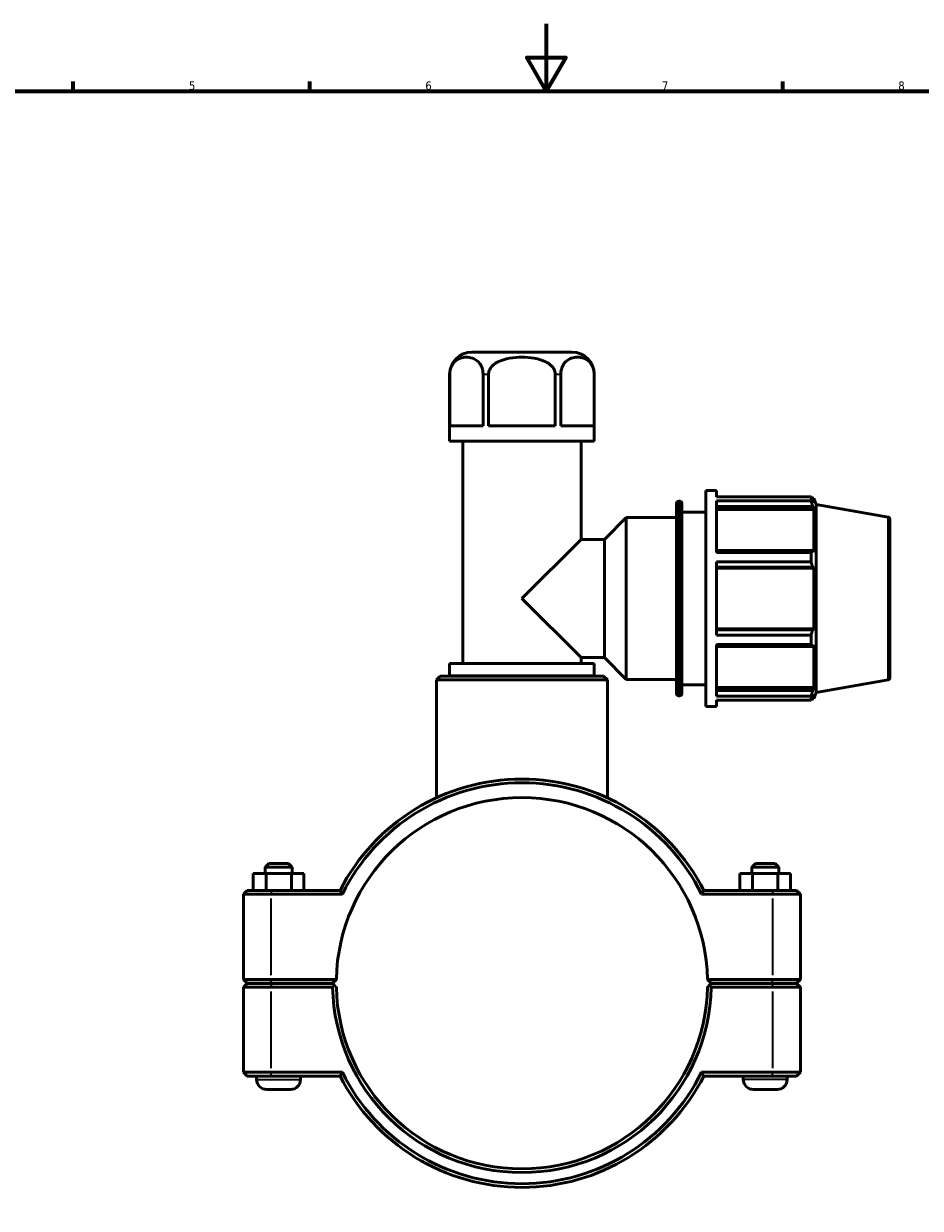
# Model space of a CAD drawing. Header units: millimetres. Extents: x 0 to 904, y -25 to 1297.
# Tile 3 of 6: x 266 to 531, y 243 to 594. Entities that reach past the tile are written whole.
import ezdxf

# ---------------------------------------------------------------- set-up
doc = ezdxf.new("R2010")
doc.units = ezdxf.units.MM
for name, color, linetype, lineweight in [('Border (ISO)', 7, 'Continuous', 70), ('Visible (ISO)', 7, 'Continuous', 50), ('Visible Narrow (ISO)', 7, 'Continuous', 35)]:
    doc.layers.add(name, color=color, linetype=linetype, lineweight=lineweight)
doc.styles.add('Note Text (ISO)', font='tahoma.ttf')

# ---------------------------------------------------------------- blocks, each defined once
blk = doc.blocks.new('Borders Default Border')
at = {"layer": 'Border (ISO)'}
for p, q in [((280.33, 574), (280.33, 576.9)), ((350.42, 574), (350.42, 576.9)), ((490.58, 574), (490.58, 576.9))]:
    blk.add_line(p, q, dxfattribs=at)
at = {"layer": 'Border (ISO)', "flags": 128}
for points in [[(420.5, 594), (420.5, 574), (414.73, 584), (426.27, 584), (420.5, 574)], [(20, 20), (20, 574), (821, 574), (821, 20), (20, 20)]]:
    blk.add_lwpolyline(points, dxfattribs=at)
at = {"layer": 'Border (ISO)', "color": 232, "true_color": 0xca0064, "char_height": 2.5, "attachment_point": 7, "style": 'Note Text (ISO)'}
for s, insert in [('5', (314.64, 574.35)), ('6', (384.66, 574.35)), ('7', (454.77, 574.4)), ('8', (524.81, 574.34))]:
    blk.add_mtext(s, dxfattribs=dict(at, insert=insert))

msp = doc.modelspace()

# ---------------------------------------------------------------- linework, layer by layer
at = {"layer": 'Visible (ISO)'}
for p, q in [((428.1048, 496.6774), (398.4576, 496.6774)), ((391.8576, 470.2774), (391.8576, 490.0774)), ((391.8777, 474.8774), (391.8777, 490.0774)), ((401.7757, 490.0774), (401.7757, 474.8774)), ((403.3832, 474.8774), (403.3832, 490.0774)), ((423.1792, 490.0774), (423.1792, 474.8774)), ((424.7867, 474.8774), (424.7867, 490.0774)), ((434.6847, 490.0774), (434.6847, 474.8774)), ((434.7048, 470.2774), (434.7048, 490.0774)), ((391.8777, 474.8774), (401.7757, 474.8774)), ((403.3832, 474.8774), (423.1792, 474.8774)), ((424.7867, 474.8774), (434.6847, 474.8774)), ((434.7048, 470.2774), (391.8576, 470.2774)), ((395.7528, 404.4107), (395.7528, 470.2774)), ((430.8096, 441.2058), (430.8096, 470.2774)), ((467.7812, 391.6774), (467.7812, 455.6774)), ((467.7812, 455.6774), (470.9812, 455.6774)), ((470.9812, 453.7871), (470.9812, 455.6774)), ((470.9812, 453.7871), (498.9685, 453.7871)), ((498.9685, 452.6299), (498.9685, 453.7871)), ((499.1715, 453.4374), (499.7838, 453.4374)), ((499.7838, 452.06), (499.4344, 452.9756)), ((499.7838, 452.06), (499.7838, 453.4374)), ((500.4812, 451.5213), (499.7838, 453.4374)), ((459.1241, 395.5174), (459.1241, 451.8374)), ((459.7641, 452.4774), (460.0412, 452.4774)), ((460.6812, 451.8374), (460.6812, 395.5174)), ((470.9812, 437.3064), (470.9812, 452.6299)), ((498.9685, 452.6299), (470.9812, 452.6299)), ((470.9812, 450.9263), (499.4344, 450.9263)), ((470.9812, 450.0748), (499.7838, 450.0748)), ((499.4344, 450.9263), (499.7838, 450.0748)), ((499.7838, 437.419), (499.7838, 450.0748)), ((500.4812, 395.8334), (500.4812, 451.5213)), ((521.7524, 447.7706), (500.4812, 451.5213)), ((437.7096, 441.2058), (444.1812, 447.6774)), ((444.1812, 399.6774), (444.1812, 447.6774)), ((444.1812, 447.6774), (459.1241, 447.6774)), ((460.6812, 449.2774), (467.7812, 449.2774)), ((522.2812, 447.1403), (522.2812, 400.2144)), ((413.2812, 423.6774), (430.8096, 441.2058)), ((430.8096, 441.2058), (437.7096, 441.2058)), ((437.7096, 406.149), (437.7096, 441.2058)), ((499.4344, 437.8623), (470.9812, 437.8623)), ((470.9812, 437.3064), (498.9685, 437.3064)), ((498.9685, 434.5128), (498.9685, 437.3064)), ((499.7838, 437.419), (499.4344, 437.8623)), ((470.9812, 412.842), (470.9812, 434.5128)), ((498.9685, 434.5128), (470.9812, 434.5128)), ((470.9812, 432.9151), (499.4344, 432.9151)), ((470.9812, 432.6264), (499.7838, 432.6264)), ((499.4344, 432.9151), (499.7838, 432.6264)), ((499.7838, 414.7284), (499.7838, 432.6264)), ((430.8096, 406.149), (413.2812, 423.6774)), ((470.9812, 414.7284), (499.7838, 414.7284)), ((499.4344, 414.4397), (470.9812, 414.4397)), ((499.7838, 414.7284), (499.4344, 414.4397)), ((470.9812, 412.842), (498.9685, 412.842)), ((498.9685, 410.0484), (498.9685, 412.842)), ((470.9812, 394.7248), (470.9812, 410.0484)), ((498.9685, 410.0484), (470.9812, 410.0484)), ((470.9812, 409.4925), (499.4344, 409.4925)), ((499.4344, 409.4925), (499.7838, 409.9357)), ((499.7838, 397.2799), (499.7838, 409.9357)), ((434.7048, 404.4107), (391.8576, 404.4107)), ((391.8576, 400.7774), (391.8576, 404.4107)), ((430.8096, 404.4107), (430.8096, 406.149)), ((430.8096, 406.149), (437.7096, 406.149)), ((434.7048, 400.7774), (434.7048, 404.4107)), ((437.7096, 406.149), (444.1812, 399.6774)), ((389.0624, 400.6774), (387.9624, 399.5774)), ((389.0624, 400.6774), (437.5, 400.6774)), ((434.7048, 400.7774), (391.8576, 400.7774)), ((393.8052, 400.6774), (393.8052, 400.7774)), ((432.7572, 400.6774), (432.7572, 400.7774)), ((437.5, 400.6774), (438.6, 399.5774)), ((438.6, 399.5774), (387.9624, 399.5774)), ((387.9624, 364.6247), (387.9624, 399.5774)), ((438.6, 364.6247), (438.6, 399.5774)), ((444.1812, 399.6774), (459.1241, 399.6774)), ((460.6812, 398.0774), (467.7812, 398.0774)), ((470.9812, 397.2799), (499.7838, 397.2799)), ((499.7838, 397.2799), (499.4344, 396.4284)), ((521.7524, 399.5841), (500.4812, 395.8334)), ((459.7641, 394.8774), (460.0412, 394.8774)), ((499.4344, 396.4284), (470.9812, 396.4284)), ((470.9812, 394.7248), (498.9685, 394.7248)), ((470.9812, 391.6774), (470.9812, 393.5677)), ((498.9685, 393.5677), (470.9812, 393.5677)), ((498.9685, 393.5677), (498.9685, 394.7248)), ((499.1715, 393.9174), (499.7838, 393.9174)), ((499.4344, 394.3792), (499.7838, 395.2948)), ((500.4812, 395.8334), (499.7838, 393.9174)), ((499.7838, 393.9174), (499.7838, 395.2948)), ((467.7812, 391.6774), (470.9812, 391.6774)), ((338.2812, 345.1774), (337.1812, 344.0774)), ((345.1812, 344.0774), (337.1812, 344.0774)), ((337.1812, 342.1774), (337.1812, 344.0774)), ((338.2812, 345.1774), (344.0812, 345.1774)), ((344.0812, 345.1774), (345.1812, 344.0774)), ((345.1812, 342.1774), (345.1812, 344.0774)), ((482.4812, 345.1774), (481.3812, 344.0774)), ((481.3812, 344.0774), (489.3812, 344.0774)), ((481.3812, 344.0774), (481.3812, 342.1774)), ((488.2812, 345.1774), (482.4812, 345.1774)), ((488.2812, 345.1774), (489.3812, 344.0774)), ((489.3812, 344.0774), (489.3812, 342.1774)), ((333.6758, 342.1774), (337.4633, 342.1774)), ((333.6758, 337.1774), (333.6758, 342.1774)), ((337.4633, 342.1774), (344.9688, 342.1774)), ((337.4633, 337.1774), (337.4633, 342.1774)), ((344.9688, 342.1774), (348.6867, 342.1774)), ((344.9688, 337.1774), (344.9688, 342.1774)), ((348.6867, 337.1774), (348.6867, 342.1774)), ((481.5937, 342.1774), (477.8758, 342.1774)), ((477.8758, 337.1774), (477.8758, 342.1774)), ((481.5937, 337.1774), (481.5937, 342.1774)), ((489.0991, 342.1774), (481.5937, 342.1774)), ((489.0991, 337.1774), (489.0991, 342.1774)), ((492.8867, 342.1774), (489.0991, 342.1774)), ((492.8867, 337.1774), (492.8867, 342.1774)), ((331.8812, 337.1774), (330.7812, 336.0774)), ((331.8812, 337.1774), (339.0312, 337.1774)), ((359.3924, 337.1774), (339.0312, 337.1774)), ((487.5312, 337.1774), (467.17, 337.1774)), ((487.5312, 337.1774), (494.6812, 337.1774)), ((494.6812, 337.1774), (495.7812, 336.0774)), ((339.0312, 336.0774), (330.7812, 336.0774)), ((330.7812, 336.0774), (330.7812, 310.8274)), ((339.0312, 336.0774), (360.0703, 336.0774)), ((466.4921, 336.0774), (487.5312, 336.0774)), ((495.7812, 336.0774), (487.5312, 336.0774)), ((495.7812, 310.8274), (495.7812, 336.0774)), ((331.8812, 309.7274), (330.7812, 310.8274)), ((330.7812, 310.8274), (339.0312, 310.8274)), ((331.8812, 309.6274), (330.7812, 308.5274)), ((339.0312, 309.7274), (331.8812, 309.7274)), ((331.8812, 309.6274), (339.0312, 309.6274)), ((334.6812, 309.6274), (334.6812, 309.7274)), ((358.2932, 310.8274), (339.0312, 310.8274)), ((339.0312, 309.7274), (357.1812, 309.7274)), ((357.1812, 309.6274), (339.0312, 309.6274)), ((347.6812, 309.6274), (347.6812, 309.7274)), ((357.1812, 309.7274), (358.2932, 310.8273)), ((357.7359, 309.0788), (357.1812, 309.6274)), ((487.5312, 310.8274), (468.2692, 310.8274)), ((468.2692, 310.8273), (469.3812, 309.7274)), ((469.3812, 309.6274), (468.8266, 309.0788)), ((469.3812, 309.7274), (487.5312, 309.7274)), ((487.5312, 309.6274), (469.3812, 309.6274)), ((478.8812, 309.7274), (478.8812, 309.6274)), ((487.5312, 310.8274), (495.7812, 310.8274)), ((494.6812, 309.7274), (487.5312, 309.7274)), ((487.5312, 309.6274), (494.6812, 309.6274)), ((491.8812, 309.7274), (491.8812, 309.6274)), ((494.6812, 309.7274), (495.7812, 310.8274)), ((494.6812, 309.6274), (495.7812, 308.5274)), ((339.0312, 308.5274), (330.7812, 308.5274)), ((330.7812, 308.5274), (330.7812, 283.2774)), ((339.0312, 308.5274), (357.193, 308.5274)), ((469.3694, 308.5274), (487.5312, 308.5274)), ((495.7812, 308.5274), (487.5312, 308.5274)), ((495.7812, 283.2774), (495.7812, 308.5274)), ((330.7812, 283.2774), (339.0312, 283.2774)), ((331.8812, 282.1774), (330.7812, 283.2774)), ((339.0312, 282.1774), (331.8812, 282.1774)), ((334.6812, 281.1774), (334.6812, 282.1774)), ((360.0703, 283.2774), (339.0312, 283.2774)), ((339.0312, 282.1774), (359.3924, 282.1774)), ((347.6812, 281.1774), (347.6812, 282.1774)), ((487.5312, 283.2774), (466.4921, 283.2774)), ((467.17, 282.1774), (487.5312, 282.1774)), ((478.8812, 282.1774), (478.8812, 281.1774)), ((487.5312, 283.2774), (495.7812, 283.2774)), ((494.6812, 282.1774), (487.5312, 282.1774)), ((491.8812, 282.1774), (491.8812, 281.1774)), ((494.6812, 282.1774), (495.7812, 283.2774)), ((344.6812, 278.1774), (337.6812, 278.1774)), ((481.8812, 278.1774), (488.8812, 278.1774))]:
    msp.add_line(p, q, dxfattribs=at)
for centre, radius, start, end in [((398.4576, 490.0774), 6.6, 90, 180), ((428.1048, 490.0774), 6.6, 0, 90), ((459.7641, 451.8374), 0.64, 90, 180), ((460.0412, 451.8374), 0.64, 0, 90), ((521.6412, 447.1403), 0.64, 0, 80), ((521.6412, 400.2144), 0.64, 280, 0), ((459.7641, 395.5174), 0.64, 180, 270), ((460.0412, 395.5174), 0.64, 270, 0), ((413.2812, 309.6774), 60.5, 27.035692, 152.964308), ((413.2812, 309.6774), 59.4, 26.3878, 153.6122), ((413.2812, 309.6774), 55, 1.19809, 178.80191), ((413.2812, 309.6774), 55, 178.80191, 178.801978), ((413.2812, 309.6774), 55, 1.198022, 1.19809), ((413.2812, 309.6774), 56.1, 181.174595, 358.825405), ((413.2812, 309.6774), 55, 181.198022, 358.801978), ((337.6812, 281.1774), 3, 180, 270), ((344.6812, 281.1774), 3, 270, 0), ((413.2812, 309.6774), 60.5, 207.035692, 332.964308), ((413.2812, 309.6774), 59.4, 206.3878, 333.6122), ((481.8812, 281.1774), 3, 180, 270), ((488.8812, 281.1774), 3, 270, 0)]:
    msp.add_arc(centre, radius, start, end, dxfattribs=at)
for points in [[(391.8777, 490.0774), (391.8777, 490.456), (391.9228, 490.9013), (392.0783, 491.6804), (392.2319, 492.1392), (392.5047, 492.7307), (392.6462, 492.9799), (392.9505, 493.4221), (393.113, 493.6159), (394.2927, 494.8404), (395.6699, 495.1879), (397.9836, 495.1879), (399.3608, 494.8404), (400.5404, 493.6159), (400.703, 493.4221), (401.0073, 492.9799), (401.1488, 492.7307), (401.4215, 492.1392), (401.5752, 491.6804), (401.7306, 490.9013), (401.7757, 490.456), (401.7757, 490.0774)], [(403.3832, 490.0774), (403.3832, 490.456), (403.4734, 490.9013), (403.7844, 491.6804), (404.0916, 492.1392), (404.6371, 492.7307), (404.9201, 492.9799), (405.5288, 493.4221), (405.8538, 493.6159), (408.2131, 494.8404), (410.9676, 495.1879), (415.5949, 495.1879), (418.3494, 494.8404), (420.7086, 493.6159), (421.0337, 493.4221), (421.6423, 492.9799), (421.9254, 492.7307), (422.4708, 492.1392), (422.7781, 491.6804), (423.089, 490.9013), (423.1792, 490.456), (423.1792, 490.0774)], [(424.7867, 490.0774), (424.7867, 490.456), (424.8318, 490.9013), (424.9873, 491.6804), (425.1409, 492.1392), (425.4136, 492.7307), (425.5552, 492.9799), (425.8595, 493.4221), (426.022, 493.6159), (427.2016, 494.8404), (428.5789, 495.1879), (430.8925, 495.1879), (432.2698, 494.8404), (433.4494, 493.6159), (433.6119, 493.4221), (433.9162, 492.9799), (434.0578, 492.7307), (434.3305, 492.1392), (434.4841, 491.6804), (434.6396, 490.9013), (434.6847, 490.456), (434.6847, 490.0774)]]:
    msp.add_open_spline(points, degree=3, knots=[1.15238041, 1.15238041, 1.15238041, 1.15238041, 1.26596653, 1.26596653, 1.40402836, 1.40402836, 1.50734877, 1.50734877, 1.61066918, 1.61066918, 2.30476082, 2.30476082, 2.99885247, 2.99885247, 3.10217287, 3.10217287, 3.20549328, 3.20549328, 3.34355511, 3.34355511, 3.45714123, 3.45714123, 3.45714123, 3.45714123], dxfattribs=at)
for points, weights in [([(498.9685, 453.7871), (499.2108, 453.373), (499.4344, 452.9756)], [1, 1.00147415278, 1.00213174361]), ([(499.4344, 450.9263), (499.2108, 451.7608), (498.9685, 452.6299)], [1.00213174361, 1.00147415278, 1]), ([(498.9685, 437.3064), (499.2108, 437.59), (499.4344, 437.8623)], [1, 1.00147415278, 1.00213174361]), ([(499.4344, 432.9151), (499.2108, 433.6976), (498.9685, 434.5128)], [1.00213174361, 1.00147415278, 1]), ([(498.9685, 412.842), (499.2108, 413.6571), (499.4344, 414.4397)], [1, 1.00147415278, 1.00213174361]), ([(499.4344, 409.4925), (499.2108, 409.7647), (498.9685, 410.0484)], [1.00213174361, 1.00147415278, 1]), ([(498.9685, 394.7248), (499.2108, 395.594), (499.4344, 396.4284)], [1, 1.00147415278, 1.00213174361]), ([(499.4344, 394.3792), (499.2108, 393.9817), (498.9685, 393.5677)], [1.00213174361, 1.00147415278, 1]), ([(358.2932, 308.5274), (358.0159, 308.8017), (357.7359, 309.0788)], [1.01164178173, 1.00874308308, 1.00580210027]), ([(468.8266, 309.0788), (468.5465, 308.8017), (468.2692, 308.5274)], [1.00580210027, 1.00874308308, 1.01164178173])]:
    msp.add_rational_spline(points, weights, degree=2, dxfattribs=at)
for points, degree in [([(360.0703, 336.0774), (359.8432, 336.4437), (359.6172, 336.8103), (359.3924, 337.1774)], 3), ([(466.4921, 336.0774), (466.7193, 336.4437), (466.9452, 336.8103), (467.17, 337.1774)], 3), ([(357.193, 308.5274), (357.4644, 308.8044), (357.7359, 309.0788)], 2), ([(468.8266, 309.0788), (469.098, 308.8044), (469.3694, 308.5274)], 2), ([(360.0703, 283.2774), (359.8432, 282.9111), (359.6172, 282.5444), (359.3924, 282.1774)], 3), ([(466.4921, 283.2774), (466.7193, 282.9111), (466.9452, 282.5444), (467.17, 282.1774)], 3)]:
    msp.add_open_spline(points, degree=degree, dxfattribs=at)
at = {"layer": 'Visible Narrow (ISO)'}
for p, q in [((391.8758, 490.0774), (391.8577, 490.0774)), ((403.301, 490.0774), (401.8542, 490.0774)), ((424.7083, 490.0774), (423.2615, 490.0774)), ((434.7048, 490.0774), (434.6867, 490.0774)), ((459.7641, 452.1228), (459.7641, 395.2319)), ((460.0412, 395.2319), (460.0412, 452.1228)), ((521.7524, 399.8807), (521.7524, 447.474)), ((339.0312, 337.1224), (339.0312, 336.1324)), ((487.5312, 337.1224), (487.5312, 336.1324)), ((339.0312, 312.0899), (339.0312, 334.8149)), ((487.5312, 334.8149), (487.5312, 312.0899)), ((339.0312, 309.7824), (339.0312, 310.7724)), ((339.0312, 309.5724), (339.0312, 308.5824)), ((487.5312, 309.7824), (487.5312, 310.7724)), ((487.5312, 309.5724), (487.5312, 308.5824)), ((339.0312, 284.5399), (339.0312, 307.2649)), ((487.5312, 307.2649), (487.5312, 284.5399)), ((334.7612, 281.1774), (347.6012, 281.1774)), ((339.0312, 282.2324), (339.0312, 283.2224)), ((491.8012, 281.1774), (478.9612, 281.1774)), ((487.5312, 282.2324), (487.5312, 283.2224))]:
    msp.add_line(p, q, dxfattribs=at)

# ---------------------------------------------------------------- block references
msp.add_blockref('Borders Default Border', (0, 0))

doc.saveas('drawing.dxf')
